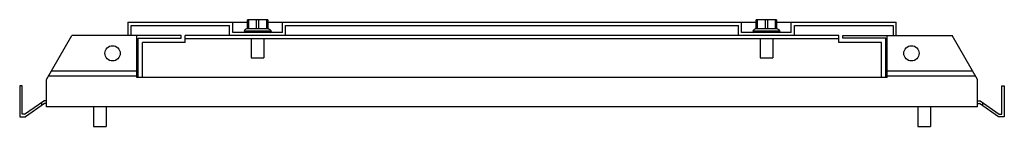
# Model space of a CAD drawing. Header units: millimetres. Extents: x 57 to 444, y 324 to 366.
import ezdxf

# ---------------------------------------------------------------- set-up
doc = ezdxf.new("R2010")
doc.units = ezdxf.units.MM
doc.header["$LTSCALE"] = 44.902367
doc.layers.get('0').update_dxf_attribs({"linetype": 'CONTINUOUS'})

msp = doc.modelspace()

# ---------------------------------------------------------------- linework, layer by layer
at = {"color": 7, "linetype": 'Continuous'}
for p, q in [((99.28, 365.26), (99.28, 360.01)), ((99.28, 365.26), (146.28, 365.26)), ((100.53, 360.01), (100.53, 364.01)), ((100.53, 364.01), (139.28, 364.01)), ((139.28, 360.01), (139.28, 364.01)), ((140.53, 361.26), (140.53, 365.26)), ((146.28, 362.76), (146.28, 366.26)), ((154.28, 366.26), (146.28, 366.26)), ((146.7, 366.26), (146.7, 362.76)), ((149.85, 362.76), (149.85, 366.26)), ((150.7, 366.26), (150.7, 362.76)), ((153.85, 362.76), (153.85, 366.26)), ((154.28, 366.26), (154.28, 362.76)), ((154.28, 365.26), (346.28, 365.26)), ((160.03, 361.26), (160.03, 365.26)), ((161.28, 360.01), (161.28, 364.01)), ((161.28, 364.01), (339.28, 364.01)), ((339.28, 360.01), (339.28, 364.01)), ((340.53, 361.26), (340.53, 365.26)), ((354.28, 366.26), (346.28, 366.26)), ((346.28, 362.76), (346.28, 366.26)), ((346.7, 366.26), (346.7, 362.76)), ((349.85, 362.76), (349.85, 366.26)), ((350.7, 366.26), (350.7, 362.76)), ((353.85, 362.76), (353.85, 366.26)), ((354.28, 366.26), (354.28, 362.76)), ((354.28, 365.26), (401.28, 365.26)), ((360.03, 361.26), (360.03, 365.26)), ((361.28, 364.01), (400.03, 364.01)), ((361.28, 360.01), (361.28, 364.01)), ((400.03, 364.01), (400.03, 360.01)), ((401.28, 360.01), (401.28, 365.26)), ((67.28, 342.69), (77.28, 360.01)), ((120.28, 360.01), (77.28, 360.01)), ((102.78, 343.51), (102.78, 360.01)), ((120.28, 359.01), (120.28, 360.01)), ((121.78, 357.26), (121.78, 360.01)), ((378.78, 360.01), (121.78, 360.01)), ((160.03, 361.26), (140.53, 361.26)), ((155.58, 361.76), (144.98, 361.76)), ((146.28, 362.76), (154.28, 362.76)), ((360.03, 361.26), (340.53, 361.26)), ((355.58, 361.76), (344.98, 361.76)), ((346.28, 362.76), (354.28, 362.76)), ((378.78, 357.26), (378.78, 360.01)), ((380.28, 360.01), (423.28, 360.01)), ((380.28, 359.01), (380.28, 360.01)), ((397.78, 343.51), (397.78, 360.01)), ((433.28, 342.69), (423.28, 360.01)), ((103.32, 343.51), (103.32, 359.01)), ((103.32, 359.01), (120.28, 359.01)), ((105.03, 343.51), (105.03, 357.26)), ((121.78, 357.26), (105.03, 357.26)), ((378.78, 358.76), (121.78, 358.76)), ((147.78, 358.76), (147.78, 351.26)), ((152.78, 358.76), (152.78, 351.26)), ((347.78, 358.76), (347.78, 351.26)), ((352.78, 358.76), (352.78, 351.26)), ((395.53, 357.26), (378.78, 357.26)), ((397.23, 359.01), (380.28, 359.01)), ((395.53, 343.51), (395.53, 357.26)), ((397.23, 343.51), (397.23, 359.01)), ((147.78, 351.26), (152.78, 351.26)), ((347.78, 351.26), (352.78, 351.26)), ((102.78, 346.01), (69.19, 346.01)), ((431.36, 346.01), (397.78, 346.01)), ((67.28, 332.01), (67.28, 342.69)), ((102.78, 344.01), (68.04, 344.01)), ((397.78, 343.51), (102.78, 343.51)), ((432.51, 344.01), (397.78, 344.01)), ((433.28, 332.01), (433.28, 342.69)), ((56.78, 340.26), (56.78, 328.01)), ((57.78, 340.26), (56.78, 340.26)), ((57.78, 329.01), (57.78, 340.26)), ((442.78, 340.26), (443.78, 340.26)), ((442.78, 329.01), (442.78, 340.26)), ((443.78, 340.26), (443.78, 328.01)), ((58.73, 329.01), (66.23, 334.26)), ((66.55, 333.26), (59.05, 328.01)), ((65.36, 333.65), (65.36, 332.43)), ((67.28, 334.26), (66.23, 334.26)), ((67.28, 333.26), (66.55, 333.26)), ((433.28, 334.26), (434.32, 334.26)), ((433.28, 333.26), (434, 333.26)), ((441.5, 328.01), (434, 333.26)), ((434.32, 334.26), (441.82, 329.01)), ((435.19, 333.65), (435.19, 332.43)), ((58.73, 329.01), (57.78, 329.01)), ((433.28, 332.01), (67.28, 332.01)), ((85.78, 332.01), (85.78, 324.26)), ((90.78, 332.01), (90.78, 324.26)), ((409.78, 332.01), (409.78, 324.26)), ((414.78, 332.01), (414.78, 324.26)), ((441.82, 329.01), (442.78, 329.01)), ((56.78, 328.01), (59.05, 328.01)), ((443.78, 328.01), (441.5, 328.01)), ((85.78, 324.26), (90.78, 324.26)), ((409.78, 324.26), (414.78, 324.26))]:
    msp.add_line(p, q, dxfattribs=at)
for centre in [(93.28, 353.01), (407.28, 353.01)]:
    msp.add_circle(centre, 3, dxfattribs=at)
for centre, radius, start, end in [((145.48, 361.76), 0.5, 180, 270), ((146.63, 360.25), 2.51, 95.7791, 98.1195), ((153.92, 360.25), 2.51, 81.8805, 84.2209), ((155.08, 361.76), 0.5, 270, 360), ((345.48, 361.76), 0.5, 180, 270), ((346.63, 360.25), 2.51, 95.7791, 98.1195), ((353.92, 360.25), 2.51, 81.8805, 84.2209), ((355.08, 361.76), 0.5, 270, 360)]:
    msp.add_arc(centre, radius, start, end, dxfattribs=at)
for points in [[(146.28, 362.74), (146.14, 362.72), (145.86, 362.65), (145.55, 362.49), (145.34, 362.32), (145.14, 362.1), (145.03, 361.9), (144.98, 361.76)], [(154.27, 362.74), (154.41, 362.72), (154.69, 362.65), (155, 362.49), (155.21, 362.32), (155.41, 362.1), (155.52, 361.9), (155.58, 361.76)], [(346.28, 362.74), (346.14, 362.72), (345.86, 362.65), (345.55, 362.49), (345.34, 362.32), (345.14, 362.1), (345.03, 361.9), (344.98, 361.76)], [(354.27, 362.74), (354.41, 362.72), (354.69, 362.65), (355, 362.49), (355.21, 362.32), (355.41, 362.1), (355.52, 361.9), (355.58, 361.76)]]:
    msp.add_open_spline(points, degree=3, knots=[0, 0, 0, 0, 0.25274, 0.491944, 0.611566, 0.734331, 1, 1, 1, 1], dxfattribs=at)

doc.saveas('drawing.dxf')
